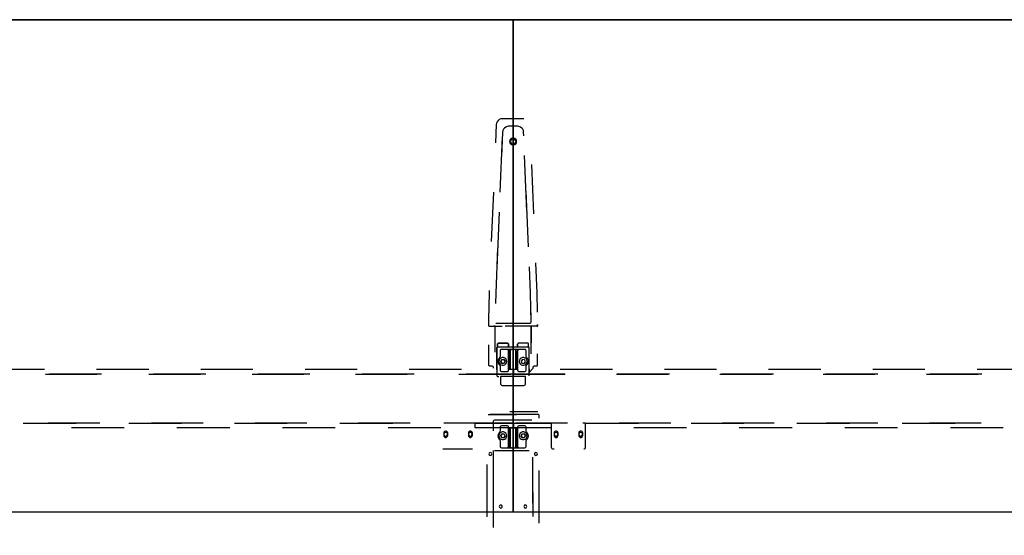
# Model space of a CAD drawing. Header units: metres. Extents: x 0.36 to 6.76, y -1.81 to -0.1.
# Tile 4 of 8: x 1.95 to 3.55, y -0.93 to -0.1. Entities that reach past the tile are written whole.
import ezdxf

# ---------------------------------------------------------------- set-up
doc = ezdxf.new("R2010")
doc.units = ezdxf.units.M
doc.header["$MEASUREMENT"] = 0

# ---------------------------------------------------------------- blocks, each defined once
blk = doc.blocks.new('d8df898d-95c7-464c-afa7-5ea99db2768e')
at = {"color": 252, "lineweight": 25, "true_color": 0x848484}
for p, q in [((2.7278, -0.2657), (2.7265, -0.2955)), ((2.7728, -0.2562), (2.7378, -0.2562)), ((2.7624, -0.2684), (2.7481, -0.2684)), ((2.7378, -0.2854), (2.734, -0.3757)), ((2.7382, -0.278), (2.7365, -0.3177)), ((2.7726, -0.2838), (2.7724, -0.278)), ((2.7779, -0.4065), (2.774, -0.3161)), ((2.7888, -0.4105), (2.7855, -0.3305)), ((2.7232, -0.3755), (2.7198, -0.4555)), ((2.7804, -0.4644), (2.7765, -0.3741)), ((2.7326, -0.408), (2.7287, -0.4984)), ((2.7301, -0.466), (2.727, -0.5396)), ((2.7942, -0.5393), (2.7922, -0.4905)), ((2.7836, -0.5396), (2.7817, -0.4968)), ((2.7163, -0.5393), (2.7154, -0.583)), ((2.7165, -0.5355), (2.7163, -0.5393)), ((2.727, -0.5396), (2.7267, -0.5564)), ((2.7845, -0.5872), (2.7836, -0.5396)), ((2.7949, -0.5705), (2.7942, -0.5393)), ((2.7845, -0.5872), (2.7839, -0.5548)), ((2.7154, -0.583), (2.7154, -0.5926)), ((2.7271, -0.5882), (2.7835, -0.5882)), ((2.7952, -0.5944), (2.7952, -0.5907)), ((2.7952, -0.5907), (2.7952, -0.5926)), ((2.7164, -0.5936), (2.7378, -0.5936)), ((2.726, -0.5936), (2.724, -0.5936)), ((2.726, -0.6355), (2.726, -0.5936)), ((2.7845, -0.5936), (2.7422, -0.5936)), ((2.7845, -0.5936), (2.7845, -0.6207)), ((2.7942, -0.5936), (2.7845, -0.5936)), ((2.7845, -0.6384), (2.7845, -0.5936)), ((2.7153, -0.6235), (2.7154, -0.6567)), ((2.73, -0.6268), (2.73, -0.6228)), ((2.73, -0.6228), (2.73, -0.6268)), ((2.732, -0.6208), (2.7458, -0.6208)), ((2.7458, -0.6208), (2.732, -0.6208)), ((2.7478, -0.6228), (2.7478, -0.6268)), ((2.7478, -0.6268), (2.7478, -0.6228)), ((2.7627, -0.6228), (2.7627, -0.6268)), ((2.7627, -0.6268), (2.7627, -0.6228)), ((2.7786, -0.6208), (2.7647, -0.6208)), ((2.7806, -0.6268), (2.7806, -0.6228)), ((2.729, -0.6639), (2.729, -0.6278)), ((2.729, -0.6278), (2.729, -0.6742)), ((2.73, -0.6268), (2.7478, -0.6268)), ((2.7343, -0.6332), (2.7343, -0.6424)), ((2.7343, -0.6332), (2.7343, -0.6424)), ((2.7553, -0.6312), (2.7363, -0.6312)), ((2.7461, -0.6312), (2.7363, -0.6312)), ((2.7525, -0.6312), (2.7461, -0.6312)), ((2.7478, -0.6268), (2.7627, -0.6268)), ((2.7481, -0.6648), (2.7481, -0.6332)), ((2.7481, -0.6332), (2.7481, -0.663)), ((2.7505, -0.6332), (2.7505, -0.663)), ((2.7505, -0.663), (2.7505, -0.6332)), ((2.7553, -0.6312), (2.7525, -0.6312)), ((2.7743, -0.6312), (2.7553, -0.6312)), ((2.758, -0.6312), (2.7553, -0.6312)), ((2.7645, -0.6312), (2.758, -0.6312)), ((2.76, -0.663), (2.76, -0.6332)), ((2.76, -0.6332), (2.76, -0.663)), ((2.7625, -0.663), (2.7625, -0.6332)), ((2.7625, -0.6332), (2.7625, -0.6648)), ((2.7627, -0.6268), (2.7806, -0.6268)), ((2.7743, -0.6312), (2.7645, -0.6312)), ((2.7763, -0.6424), (2.7763, -0.6332)), ((2.7763, -0.6424), (2.7763, -0.6332)), ((2.7806, -0.6268), (2.7785, -0.6268)), ((2.7816, -0.6742), (2.7816, -0.6278)), ((2.7952, -0.6567), (2.7952, -0.6383)), ((2.7367, -0.6479), (2.7353, -0.6511)), ((2.7353, -0.6511), (2.7367, -0.6479)), ((2.7353, -0.6511), (2.7375, -0.6538)), ((2.7375, -0.6538), (2.7353, -0.6511)), ((2.7367, -0.6479), (2.7401, -0.6475)), ((2.7401, -0.6475), (2.7367, -0.6479)), ((2.7375, -0.6538), (2.7409, -0.6534)), ((2.7409, -0.6534), (2.7375, -0.6538)), ((2.7422, -0.6502), (2.7401, -0.6475)), ((2.7401, -0.6475), (2.7422, -0.6502)), ((2.7409, -0.6534), (2.7422, -0.6502)), ((2.7422, -0.6502), (2.7409, -0.6534)), ((2.7705, -0.6475), (2.7683, -0.6502)), ((2.7705, -0.6475), (2.7683, -0.6502)), ((2.7683, -0.6502), (2.7697, -0.6534)), ((2.7683, -0.6502), (2.7697, -0.6534)), ((2.7697, -0.6534), (2.7731, -0.6538)), ((2.7697, -0.6534), (2.7731, -0.6538)), ((2.7739, -0.6479), (2.7705, -0.6475)), ((2.7739, -0.6479), (2.7705, -0.6475)), ((2.7731, -0.6538), (2.7752, -0.6511)), ((2.7731, -0.6538), (2.7752, -0.6511)), ((2.7752, -0.6511), (2.7739, -0.6479)), ((2.7752, -0.6511), (2.7739, -0.6479)), ((1.9092, -0.6635), (1.9939, -0.6635)), ((1.9953, -0.6715), (2.0793, -0.6715)), ((2.0866, -0.6715), (2.0019, -0.6715)), ((2.0786, -0.6635), (2.1632, -0.6635)), ((2.1633, -0.6715), (2.2473, -0.6715)), ((2.2559, -0.6715), (2.1712, -0.6715)), ((2.2479, -0.6635), (2.3326, -0.6635)), ((2.3313, -0.6715), (2.4153, -0.6715)), ((2.4252, -0.6715), (2.3406, -0.6715)), ((2.4172, -0.6635), (2.5019, -0.6635)), ((2.4993, -0.6715), (2.5833, -0.6715)), ((2.5945, -0.6715), (2.5099, -0.6715)), ((2.5865, -0.6635), (2.6712, -0.6635)), ((2.6674, -0.6715), (2.7514, -0.6715)), ((2.7559, -0.6715), (2.6792, -0.6715)), ((2.7164, -0.6577), (2.7207, -0.6577)), ((2.7227, -0.6597), (2.7227, -0.6615)), ((2.7282, -0.6638), (2.729, -0.6639)), ((2.7343, -0.6584), (2.7343, -0.6648)), ((2.7343, -0.6584), (2.7343, -0.6648)), ((2.7363, -0.6668), (2.7461, -0.6668)), ((2.7363, -0.6668), (2.7461, -0.6668)), ((2.7481, -0.663), (2.7505, -0.663)), ((2.7481, -0.6648), (2.7481, -0.663)), ((2.7481, -0.663), (2.7625, -0.663)), ((2.7505, -0.663), (2.76, -0.663)), ((2.7552, -0.6715), (2.8392, -0.6715)), ((2.8399, -0.6715), (2.7552, -0.6715)), ((2.7559, -0.6635), (2.7559, -0.6715)), ((2.76, -0.663), (2.7625, -0.663)), ((2.7625, -0.663), (2.7625, -0.6648)), ((2.7645, -0.6668), (2.7743, -0.6668)), ((2.7645, -0.6668), (2.7743, -0.6668)), ((2.7763, -0.6648), (2.7763, -0.6584)), ((2.7763, -0.6648), (2.7763, -0.6584)), ((2.7816, -0.6684), (2.7879, -0.6615)), ((2.7824, -0.6638), (2.7816, -0.6639)), ((2.7816, -0.6639), (2.7816, -0.6684)), ((2.7879, -0.6615), (2.7879, -0.6597)), ((2.7899, -0.6577), (2.7942, -0.6577)), ((2.8319, -0.6635), (2.9166, -0.6635)), ((2.9233, -0.6715), (3.0073, -0.6715)), ((3.0092, -0.6715), (2.9246, -0.6715)), ((3.0012, -0.6635), (3.0859, -0.6635)), ((3.0913, -0.6715), (3.1753, -0.6715)), ((3.1786, -0.6715), (3.0939, -0.6715)), ((3.1706, -0.6635), (3.2552, -0.6635)), ((3.2593, -0.6715), (3.3433, -0.6715)), ((3.3479, -0.6715), (3.2632, -0.6715)), ((3.3399, -0.6635), (3.4246, -0.6635)), ((3.4273, -0.6715), (3.5113, -0.6715)), ((3.5172, -0.6715), (3.4326, -0.6715)), ((3.5092, -0.6635), (3.5939, -0.6635)), ((2.73, -0.6752), (2.7321, -0.6752)), ((2.7757, -0.6752), (2.7348, -0.6752)), ((2.7348, -0.6752), (2.7348, -0.6867)), ((2.7757, -0.6867), (2.7757, -0.6752)), ((2.7378, -0.6897), (2.7727, -0.6897)), ((2.7956, -0.7326), (2.7499, -0.7326)), ((1.9593, -0.751), (2.0451, -0.751)), ((2.0838, -0.751), (1.9998, -0.751)), ((2.1309, -0.751), (2.2167, -0.751)), ((2.2518, -0.751), (2.1678, -0.751)), ((2.3024, -0.751), (2.3882, -0.751)), ((2.4199, -0.751), (2.3358, -0.751)), ((2.474, -0.751), (2.5598, -0.751)), ((2.5879, -0.751), (2.5039, -0.751)), ((2.6909, -0.751), (2.6426, -0.751)), ((2.7559, -0.751), (2.6719, -0.751)), ((2.6938, -0.7585), (2.6937, -0.751)), ((2.6937, -0.751), (2.7559, -0.751)), ((2.715, -0.7369), (2.7607, -0.7369)), ((2.7958, -0.7369), (2.7176, -0.7369)), ((2.7958, -0.7369), (2.7176, -0.7369)), ((2.7231, -0.7482), (2.7231, -0.7634)), ((2.7231, -0.7482), (2.7231, -0.7634)), ((2.7855, -0.7462), (2.7251, -0.7462)), ((2.7855, -0.7462), (2.7251, -0.7462)), ((2.7855, -0.7462), (2.7291, -0.7462)), ((2.7855, -0.7462), (2.7291, -0.7462)), ((2.7552, -0.7585), (2.7552, -0.751)), ((2.7552, -0.751), (2.8174, -0.751)), ((2.7559, -0.751), (2.7559, -0.7585)), ((2.8438, -0.751), (2.7598, -0.751)), ((2.7979, -0.7429), (2.7978, -0.7389)), ((2.7979, -0.7429), (2.7978, -0.7389)), ((2.8174, -0.751), (2.8173, -0.79)), ((2.8202, -0.751), (2.8174, -0.751)), ((2.8174, -0.751), (2.8174, -0.7585)), ((2.8731, -0.751), (2.8685, -0.751)), ((2.8731, -0.751), (2.9589, -0.751)), ((2.8732, -0.79), (2.8731, -0.751)), ((3.0118, -0.751), (2.9278, -0.751)), ((3.0447, -0.751), (3.1305, -0.751)), ((3.1798, -0.751), (3.0958, -0.751)), ((3.2162, -0.751), (3.302, -0.751)), ((3.3478, -0.751), (3.2638, -0.751)), ((3.3878, -0.751), (3.4736, -0.751)), ((3.5158, -0.751), (3.4318, -0.751)), ((2.1233, -0.7585), (2.0376, -0.7585)), ((2.2949, -0.7585), (2.2091, -0.7585)), ((2.4664, -0.7585), (2.3807, -0.7585)), ((2.638, -0.7585), (2.5522, -0.7585)), ((2.6426, -0.767), (2.6426, -0.771)), ((2.6426, -0.767), (2.6426, -0.771)), ((2.6491, -0.771), (2.6491, -0.767)), ((2.6491, -0.771), (2.6491, -0.767)), ((2.6826, -0.767), (2.6826, -0.771)), ((2.6826, -0.767), (2.6826, -0.771)), ((2.6891, -0.771), (2.6891, -0.767)), ((2.6891, -0.771), (2.6891, -0.767)), ((2.7559, -0.7585), (2.6938, -0.7585)), ((2.7343, -0.7574), (2.7343, -0.7638)), ((2.7343, -0.7574), (2.7343, -0.7638)), ((2.7343, -0.7574), (2.7343, -0.7638)), ((2.7343, -0.7574), (2.7343, -0.7638)), ((2.7461, -0.7554), (2.7363, -0.7554)), ((2.7461, -0.7554), (2.7363, -0.7554)), ((2.7461, -0.7554), (2.7363, -0.7554)), ((2.7461, -0.7554), (2.7363, -0.7554)), ((2.7481, -0.789), (2.7481, -0.7574)), ((2.7481, -0.7592), (2.7481, -0.7574)), ((2.7481, -0.789), (2.7481, -0.7574)), ((2.7481, -0.7592), (2.7481, -0.7574)), ((2.7481, -0.7592), (2.7481, -0.789)), ((2.7505, -0.7592), (2.7481, -0.7592)), ((2.7625, -0.7592), (2.7481, -0.7592)), ((2.7505, -0.7592), (2.7481, -0.7592)), ((2.7481, -0.7592), (2.7481, -0.789)), ((2.7625, -0.7592), (2.7481, -0.7592)), ((2.76, -0.7592), (2.7505, -0.7592)), ((2.7505, -0.7592), (2.7505, -0.789)), ((2.7505, -0.789), (2.7505, -0.7592)), ((2.7505, -0.789), (2.7505, -0.7592)), ((2.76, -0.7592), (2.7505, -0.7592)), ((2.7505, -0.7592), (2.7505, -0.789)), ((2.8174, -0.7585), (2.7552, -0.7585)), ((2.76, -0.789), (2.76, -0.7592)), ((2.76, -0.7592), (2.76, -0.789)), ((2.7625, -0.7592), (2.76, -0.7592)), ((2.76, -0.7592), (2.76, -0.789)), ((2.7625, -0.7592), (2.76, -0.7592)), ((2.76, -0.789), (2.76, -0.7592)), ((2.7625, -0.7574), (2.7625, -0.789)), ((2.7625, -0.7574), (2.7625, -0.7592)), ((2.7625, -0.7574), (2.7625, -0.789)), ((2.7625, -0.7574), (2.7625, -0.7592)), ((2.7625, -0.789), (2.7625, -0.7592)), ((2.7625, -0.789), (2.7625, -0.7592)), ((2.7743, -0.7554), (2.7645, -0.7554)), ((2.7743, -0.7554), (2.7645, -0.7554)), ((2.7743, -0.7554), (2.7645, -0.7554)), ((2.7743, -0.7554), (2.7645, -0.7554)), ((2.7763, -0.7638), (2.7763, -0.7574)), ((2.7763, -0.7638), (2.7763, -0.7574)), ((2.7763, -0.7638), (2.7763, -0.7574)), ((2.7763, -0.7638), (2.7763, -0.7574)), ((2.822, -0.767), (2.822, -0.771)), ((2.822, -0.767), (2.822, -0.771)), ((2.8285, -0.771), (2.8285, -0.767)), ((2.8285, -0.771), (2.8285, -0.767)), ((2.862, -0.767), (2.862, -0.771)), ((2.862, -0.767), (2.862, -0.771)), ((2.8685, -0.771), (2.8685, -0.767)), ((2.8685, -0.771), (2.8685, -0.767)), ((3.0371, -0.7585), (2.9514, -0.7585)), ((3.2087, -0.7585), (3.1229, -0.7585)), ((3.3802, -0.7585), (3.2945, -0.7585)), ((3.5518, -0.7585), (3.466, -0.7585)), ((2.7343, -0.7798), (2.7343, -0.789)), ((2.7343, -0.7798), (2.7343, -0.789)), ((2.7343, -0.7798), (2.7343, -0.789)), ((2.7343, -0.7798), (2.7343, -0.789)), ((2.7374, -0.7684), (2.7353, -0.7711)), ((2.7353, -0.7711), (2.7374, -0.7684)), ((2.7353, -0.7711), (2.7374, -0.7684)), ((2.7374, -0.7684), (2.7353, -0.7711)), ((2.7353, -0.7711), (2.7367, -0.7743)), ((2.7367, -0.7743), (2.7353, -0.7711)), ((2.7353, -0.7711), (2.7367, -0.7743)), ((2.7367, -0.7743), (2.7353, -0.7711)), ((2.7367, -0.7743), (2.7401, -0.7748)), ((2.7401, -0.7748), (2.7367, -0.7743)), ((2.7367, -0.7743), (2.7401, -0.7748)), ((2.7401, -0.7748), (2.7367, -0.7743)), ((2.7409, -0.7688), (2.7374, -0.7684)), ((2.7374, -0.7684), (2.7409, -0.7688)), ((2.7374, -0.7684), (2.7409, -0.7688)), ((2.7409, -0.7688), (2.7374, -0.7684)), ((2.7401, -0.7748), (2.7422, -0.772)), ((2.7422, -0.772), (2.7401, -0.7748)), ((2.7401, -0.7748), (2.7422, -0.772)), ((2.7422, -0.772), (2.7401, -0.7748)), ((2.7422, -0.772), (2.7409, -0.7688)), ((2.7409, -0.7688), (2.7422, -0.772)), ((2.7422, -0.772), (2.7409, -0.7688)), ((2.7409, -0.7688), (2.7422, -0.772)), ((2.7697, -0.7688), (2.7683, -0.772)), ((2.7697, -0.7688), (2.7683, -0.772)), ((2.7683, -0.772), (2.7697, -0.7688)), ((2.7683, -0.772), (2.7697, -0.7688)), ((2.7683, -0.772), (2.7704, -0.7748)), ((2.7683, -0.772), (2.7704, -0.7748)), ((2.7704, -0.7748), (2.7683, -0.772)), ((2.7704, -0.7748), (2.7683, -0.772)), ((2.7731, -0.7684), (2.7697, -0.7688)), ((2.7697, -0.7688), (2.7731, -0.7684)), ((2.7731, -0.7684), (2.7697, -0.7688)), ((2.7697, -0.7688), (2.7731, -0.7684)), ((2.7704, -0.7748), (2.7739, -0.7743)), ((2.7704, -0.7748), (2.7739, -0.7743)), ((2.7739, -0.7743), (2.7704, -0.7748)), ((2.7739, -0.7743), (2.7704, -0.7748)), ((2.7752, -0.7711), (2.7731, -0.7684)), ((2.7752, -0.7711), (2.7731, -0.7684)), ((2.7731, -0.7684), (2.7752, -0.7711)), ((2.7731, -0.7684), (2.7752, -0.7711)), ((2.7739, -0.7743), (2.7752, -0.7711)), ((2.7739, -0.7743), (2.7752, -0.7711)), ((2.7752, -0.7711), (2.7739, -0.7743)), ((2.7752, -0.7711), (2.7739, -0.7743)), ((2.7763, -0.789), (2.7763, -0.7798)), ((2.7763, -0.789), (2.7763, -0.7798)), ((2.7763, -0.789), (2.7763, -0.7798)), ((2.7763, -0.789), (2.7763, -0.7798)), ((2.6409, -0.793), (2.6892, -0.793)), ((2.723, -0.7954), (2.7229, -0.8706)), ((2.723, -0.7954), (2.7229, -0.8706)), ((2.7251, -0.7954), (2.7815, -0.7954)), ((2.7251, -0.7954), (2.7815, -0.7954)), ((2.7363, -0.791), (2.7461, -0.791)), ((2.7363, -0.791), (2.7553, -0.791)), ((2.7363, -0.791), (2.7461, -0.791)), ((2.7363, -0.791), (2.7553, -0.791)), ((2.7461, -0.791), (2.7525, -0.791)), ((2.7461, -0.791), (2.7525, -0.791)), ((2.7525, -0.791), (2.7553, -0.791)), ((2.7525, -0.791), (2.7553, -0.791)), ((2.7553, -0.791), (2.7743, -0.791)), ((2.7553, -0.791), (2.758, -0.791)), ((2.7553, -0.791), (2.758, -0.791)), ((2.7553, -0.791), (2.7743, -0.791)), ((2.758, -0.791), (2.7645, -0.791)), ((2.758, -0.791), (2.7645, -0.791)), ((2.7645, -0.791), (2.7743, -0.791)), ((2.7645, -0.791), (2.7743, -0.791)), ((2.8202, -0.793), (2.822, -0.793)), ((2.7876, -0.8813), (2.7876, -0.8061)), ((2.7876, -0.8813), (2.7876, -0.8061)), ((2.7127, -0.8181), (2.7127, -0.9034)), ((2.7127, -0.8181), (2.7127, -0.9034)), ((2.7877, -0.9026), (2.7876, -0.8238)), ((2.7877, -0.9026), (2.7876, -0.8238)), ((2.7979, -0.9135), (2.7979, -0.8282)), ((2.7979, -0.9135), (2.7979, -0.8282)), ((2.7229, -0.8422), (2.7228, -0.9209)), ((2.7229, -0.8422), (2.7228, -0.9209))]:
    blk.add_line(p, q, dxfattribs=at)
at = {"color": 18, "lineweight": 25, "true_color": 0x000000}
for points in [[(0.3553, -0.0951), (6.7553, -0.0951), (6.7553, -1.8071), (0.3553, -1.8071)], [(1.1553, -0.8951), (2.7553, -0.8951), (2.7553, -0.0951), (1.1553, -0.0951)], [(2.7553, -0.8951), (4.3553, -0.8951), (4.3553, -0.0951), (2.7553, -0.0951)]]:
    blk.add_lwpolyline(points, close=True, dxfattribs=at)
at = {"color": 252, "lineweight": 25, "true_color": 0x848484}
for points in [[(2.7378, -0.2562), (2.7352, -0.2565), (2.7329, -0.2574), (2.7308, -0.2589), (2.7293, -0.2609), (2.7282, -0.2632), (2.7278, -0.2657)], [(2.7481, -0.2684), (2.7456, -0.2687), (2.7433, -0.2697), (2.7412, -0.2712), (2.7396, -0.2731), (2.7386, -0.2755), (2.7382, -0.278)], [(2.7724, -0.278), (2.772, -0.2755), (2.7709, -0.2731), (2.7693, -0.2712), (2.7673, -0.2697), (2.7649, -0.2687), (2.7624, -0.2684)], [(2.761, -0.2931), (2.7606, -0.2912), (2.7596, -0.2895), (2.7581, -0.2882), (2.7563, -0.2875), (2.7543, -0.2875), (2.7524, -0.2882), (2.7509, -0.2895), (2.7499, -0.2912), (2.7496, -0.2931)], [(2.761, -0.2931), (2.7606, -0.2912), (2.7596, -0.2895), (2.7581, -0.2882), (2.7563, -0.2875), (2.7543, -0.2875), (2.7524, -0.2882), (2.7509, -0.2895), (2.7499, -0.2912), (2.7496, -0.2931)], [(2.7496, -0.2931), (2.7499, -0.2951), (2.7509, -0.2968), (2.7524, -0.298), (2.7543, -0.2987), (2.7563, -0.2987), (2.7581, -0.298), (2.7596, -0.2968), (2.7606, -0.2951), (2.761, -0.2931)], [(2.7496, -0.2931), (2.7499, -0.2951), (2.7509, -0.2968), (2.7524, -0.298), (2.7543, -0.2987), (2.7563, -0.2987), (2.7581, -0.298), (2.7596, -0.2968), (2.7606, -0.2951), (2.761, -0.2931)], [(2.7595, -0.2931), (2.7592, -0.2915), (2.7583, -0.2901), (2.7569, -0.2892), (2.7553, -0.2889), (2.7537, -0.2892), (2.7523, -0.2901), (2.7514, -0.2915), (2.7511, -0.2931)], [(2.7511, -0.2931), (2.7514, -0.2947), (2.7523, -0.2961), (2.7537, -0.297), (2.7553, -0.2973), (2.7569, -0.297), (2.7583, -0.2961), (2.7592, -0.2947), (2.7595, -0.2931)], [(2.7835, -0.5882), (2.7844, -0.5877)], [(2.7154, -0.5926), (2.7164, -0.5936)], [(2.7952, -0.5926), (2.7942, -0.5936)], [(2.73, -0.6228), (2.7302, -0.6218), (2.731, -0.6211), (2.732, -0.6208)], [(2.732, -0.6208), (2.731, -0.6211), (2.7302, -0.6218), (2.73, -0.6228)], [(2.7458, -0.6208), (2.7468, -0.6211), (2.7476, -0.6218), (2.7478, -0.6228)], [(2.7478, -0.6228), (2.7476, -0.6218), (2.7468, -0.6211), (2.7458, -0.6208)], [(2.7647, -0.6208), (2.7637, -0.6211), (2.763, -0.6218), (2.7627, -0.6228)], [(2.7627, -0.6228), (2.7634, -0.6213)], [(2.7806, -0.6228), (2.7803, -0.6218), (2.7796, -0.6211), (2.7786, -0.6208)], [(2.729, -0.6278), (2.73, -0.6268)], [(2.7363, -0.6312), (2.7353, -0.6315), (2.7345, -0.6322), (2.7343, -0.6332)], [(2.7363, -0.6312), (2.7353, -0.6315), (2.7345, -0.6322), (2.7343, -0.6332)], [(2.7481, -0.6332), (2.7478, -0.6322), (2.7471, -0.6315), (2.7461, -0.6312)], [(2.7461, -0.6312), (2.7471, -0.6315), (2.7478, -0.6322), (2.7481, -0.6332)], [(2.7505, -0.6332), (2.7508, -0.6322), (2.7515, -0.6315), (2.7525, -0.6312)], [(2.7525, -0.6312), (2.7515, -0.6315), (2.7508, -0.6322), (2.7505, -0.6332)], [(2.76, -0.6332), (2.7598, -0.6322), (2.759, -0.6315), (2.758, -0.6312)], [(2.758, -0.6312), (2.759, -0.6315), (2.7598, -0.6322), (2.76, -0.6332)], [(2.7625, -0.6332), (2.7628, -0.6322), (2.7635, -0.6315), (2.7645, -0.6312)], [(2.7645, -0.6312), (2.7635, -0.6315), (2.7628, -0.6322), (2.7625, -0.6332)], [(2.7763, -0.6332), (2.776, -0.6322), (2.7753, -0.6315), (2.7743, -0.6312)], [(2.7763, -0.6332), (2.776, -0.6322), (2.7753, -0.6315), (2.7743, -0.6312)], [(2.7816, -0.6278), (2.7806, -0.6268)], [(2.7335, -0.644), (2.7319, -0.6458), (2.7308, -0.648), (2.7304, -0.6504), (2.7308, -0.6529), (2.7319, -0.6551), (2.7335, -0.6569)], [(2.7335, -0.644), (2.7319, -0.6458), (2.7308, -0.648), (2.7304, -0.6504), (2.7308, -0.6529), (2.7319, -0.6551), (2.7335, -0.6569)], [(2.7452, -0.6507), (2.7448, -0.6485), (2.7437, -0.6466), (2.742, -0.6451), (2.7399, -0.6444), (2.7377, -0.6444), (2.7356, -0.6451), (2.7339, -0.6466), (2.7328, -0.6485), (2.7324, -0.6507)], [(2.7452, -0.6507), (2.7448, -0.6485), (2.7437, -0.6466), (2.742, -0.6451), (2.7399, -0.6444), (2.7377, -0.6444), (2.7356, -0.6451), (2.7339, -0.6466), (2.7328, -0.6485), (2.7324, -0.6507)], [(2.7324, -0.6507), (2.7328, -0.6528), (2.7339, -0.6547), (2.7356, -0.6562), (2.7377, -0.6569), (2.7399, -0.6569), (2.742, -0.6562), (2.7437, -0.6547), (2.7448, -0.6528), (2.7452, -0.6507)], [(2.7324, -0.6507), (2.7328, -0.6528), (2.7339, -0.6547), (2.7356, -0.6562), (2.7377, -0.6569), (2.7399, -0.6569), (2.742, -0.6562), (2.7437, -0.6547), (2.7448, -0.6528), (2.7452, -0.6507)], [(2.7343, -0.6424), (2.7335, -0.644)], [(2.7343, -0.6424), (2.7335, -0.644)], [(2.7781, -0.6507), (2.7777, -0.6485), (2.7766, -0.6466), (2.7749, -0.6451), (2.7729, -0.6444), (2.7707, -0.6444), (2.7686, -0.6451), (2.7669, -0.6466), (2.7658, -0.6485), (2.7654, -0.6507)], [(2.7781, -0.6507), (2.7777, -0.6485), (2.7766, -0.6466), (2.7749, -0.6451), (2.7729, -0.6444), (2.7707, -0.6444), (2.7686, -0.6451), (2.7669, -0.6466), (2.7658, -0.6485), (2.7654, -0.6507)], [(2.7654, -0.6507), (2.7658, -0.6528), (2.7669, -0.6547), (2.7686, -0.6562), (2.7707, -0.6569), (2.7729, -0.6569), (2.7749, -0.6562), (2.7766, -0.6547), (2.7777, -0.6528), (2.7781, -0.6507)], [(2.7654, -0.6507), (2.7658, -0.6528), (2.7669, -0.6547), (2.7686, -0.6562), (2.7707, -0.6569), (2.7729, -0.6569), (2.7749, -0.6562), (2.7766, -0.6547), (2.7777, -0.6528), (2.7781, -0.6507)], [(2.777, -0.644), (2.7763, -0.6424)], [(2.777, -0.644), (2.7763, -0.6424)], [(2.777, -0.6569), (2.7787, -0.6551), (2.7798, -0.6529), (2.7801, -0.6504), (2.7798, -0.648), (2.7787, -0.6458), (2.777, -0.644)], [(2.777, -0.6569), (2.7787, -0.6551), (2.7798, -0.6529), (2.7801, -0.6504), (2.7798, -0.648), (2.7787, -0.6458), (2.777, -0.644)], [(2.7154, -0.6567), (2.7164, -0.6577)], [(2.7207, -0.6577), (2.7216, -0.6579), (2.7224, -0.6587), (2.7227, -0.6597)], [(2.7335, -0.6569), (2.7343, -0.6584)], [(2.7335, -0.6569), (2.7343, -0.6584)], [(2.7343, -0.6648), (2.7345, -0.6658), (2.7353, -0.6666), (2.7363, -0.6668)], [(2.7343, -0.6648), (2.7345, -0.6658), (2.7353, -0.6666), (2.7363, -0.6668)], [(2.7461, -0.6668), (2.7471, -0.6666), (2.7478, -0.6658), (2.7481, -0.6648)], [(2.7461, -0.6668), (2.7471, -0.6666), (2.7478, -0.6658), (2.7481, -0.6648)], [(2.7625, -0.6648), (2.7628, -0.6658), (2.7635, -0.6666), (2.7645, -0.6668)], [(2.7625, -0.6648), (2.7628, -0.6658), (2.7635, -0.6666), (2.7645, -0.6668)], [(2.7743, -0.6668), (2.7753, -0.6666), (2.776, -0.6658), (2.7763, -0.6648)], [(2.7743, -0.6668), (2.7753, -0.6666), (2.776, -0.6658), (2.7763, -0.6648)], [(2.7763, -0.6584), (2.777, -0.6569)], [(2.7763, -0.6584), (2.777, -0.6569)], [(2.7879, -0.6597), (2.7882, -0.6587), (2.7889, -0.6579), (2.7899, -0.6577)], [(2.7942, -0.6577), (2.7952, -0.6567)], [(2.729, -0.6742), (2.73, -0.6752)], [(2.7348, -0.6867), (2.7351, -0.6879), (2.7357, -0.6888), (2.7367, -0.6895), (2.7378, -0.6897)], [(2.7727, -0.6897), (2.7739, -0.6895), (2.7748, -0.6888), (2.7755, -0.6879), (2.7757, -0.6867)], [(2.7251, -0.7462), (2.7241, -0.7465), (2.7233, -0.7472), (2.7231, -0.7482)], [(2.7251, -0.7462), (2.7241, -0.7465), (2.7233, -0.7472), (2.7231, -0.7482)], [(2.7978, -0.7389), (2.7975, -0.7379), (2.7968, -0.7372), (2.7958, -0.7369)], [(2.7978, -0.7389), (2.7975, -0.7379), (2.7968, -0.7372), (2.7958, -0.7369)], [(2.6491, -0.767), (2.6488, -0.7656), (2.6479, -0.7645), (2.6466, -0.7638), (2.6452, -0.7638), (2.6438, -0.7645), (2.6429, -0.7656), (2.6426, -0.767)], [(2.6491, -0.767), (2.6488, -0.7656), (2.6479, -0.7645), (2.6466, -0.7638), (2.6452, -0.7638), (2.6438, -0.7645), (2.6429, -0.7656), (2.6426, -0.767)], [(2.6488, -0.769), (2.6485, -0.7677), (2.6477, -0.7667), (2.6465, -0.7661), (2.6452, -0.7661), (2.644, -0.7667), (2.6432, -0.7677), (2.6429, -0.769)], [(2.6891, -0.767), (2.6888, -0.7656), (2.6879, -0.7645), (2.6866, -0.7638), (2.6852, -0.7638), (2.6838, -0.7645), (2.6829, -0.7656), (2.6826, -0.767)], [(2.6891, -0.767), (2.6888, -0.7656), (2.6879, -0.7645), (2.6866, -0.7638), (2.6852, -0.7638), (2.6838, -0.7645), (2.6829, -0.7656), (2.6826, -0.767)], [(2.6888, -0.769), (2.6885, -0.7677), (2.6877, -0.7667), (2.6865, -0.7661), (2.6852, -0.7661), (2.684, -0.7667), (2.6832, -0.7677), (2.6829, -0.769)], [(2.7335, -0.7653), (2.7319, -0.7671), (2.7308, -0.7694), (2.7304, -0.7718), (2.7308, -0.7742), (2.7319, -0.7764), (2.7335, -0.7782)], [(2.7335, -0.7653), (2.7319, -0.7671), (2.7308, -0.7694), (2.7304, -0.7718), (2.7308, -0.7742), (2.7319, -0.7764), (2.7335, -0.7782)], [(2.7335, -0.7653), (2.7319, -0.7671), (2.7308, -0.7694), (2.7304, -0.7718), (2.7308, -0.7742), (2.7319, -0.7764), (2.7335, -0.7782)], [(2.7335, -0.7653), (2.7319, -0.7671), (2.7308, -0.7694), (2.7304, -0.7718), (2.7308, -0.7742), (2.7319, -0.7764), (2.7335, -0.7782)], [(2.7451, -0.7716), (2.7448, -0.7694), (2.7437, -0.7675), (2.742, -0.7661), (2.7399, -0.7653), (2.7377, -0.7653), (2.7356, -0.7661), (2.7339, -0.7675), (2.7328, -0.7694), (2.7324, -0.7716)], [(2.7451, -0.7716), (2.7448, -0.7694), (2.7437, -0.7675), (2.742, -0.7661), (2.7399, -0.7653), (2.7377, -0.7653), (2.7356, -0.7661), (2.7339, -0.7675), (2.7328, -0.7694), (2.7324, -0.7716)], [(2.7451, -0.7716), (2.7448, -0.7694), (2.7437, -0.7675), (2.742, -0.7661), (2.7399, -0.7653), (2.7377, -0.7653), (2.7356, -0.7661), (2.7339, -0.7675), (2.7328, -0.7694), (2.7324, -0.7716)], [(2.7451, -0.7716), (2.7448, -0.7694), (2.7437, -0.7675), (2.742, -0.7661), (2.7399, -0.7653), (2.7377, -0.7653), (2.7356, -0.7661), (2.7339, -0.7675), (2.7328, -0.7694), (2.7324, -0.7716)], [(2.7343, -0.7638), (2.7335, -0.7653)], [(2.7343, -0.7638), (2.7335, -0.7653)], [(2.7343, -0.7638), (2.7335, -0.7653)], [(2.7343, -0.7638), (2.7335, -0.7653)], [(2.7363, -0.7554), (2.7353, -0.7557), (2.7345, -0.7564), (2.7343, -0.7574)], [(2.7363, -0.7554), (2.7353, -0.7557), (2.7345, -0.7564), (2.7343, -0.7574)], [(2.7363, -0.7554), (2.7353, -0.7557), (2.7345, -0.7564), (2.7343, -0.7574)], [(2.7363, -0.7554), (2.7353, -0.7557), (2.7345, -0.7564), (2.7343, -0.7574)], [(2.7481, -0.7574), (2.7478, -0.7564), (2.7471, -0.7557), (2.7461, -0.7554)], [(2.7481, -0.7574), (2.7478, -0.7564), (2.7471, -0.7557), (2.7461, -0.7554)], [(2.7481, -0.7574), (2.7478, -0.7564), (2.7471, -0.7557), (2.7461, -0.7554)], [(2.7481, -0.7574), (2.7478, -0.7564), (2.7471, -0.7557), (2.7461, -0.7554)], [(2.7645, -0.7554), (2.7635, -0.7557), (2.7627, -0.7564), (2.7625, -0.7574)], [(2.7645, -0.7554), (2.7635, -0.7557), (2.7627, -0.7564), (2.7625, -0.7574)], [(2.7645, -0.7554), (2.7635, -0.7557), (2.7627, -0.7564), (2.7625, -0.7574)], [(2.7645, -0.7554), (2.7635, -0.7557), (2.7627, -0.7564), (2.7625, -0.7574)], [(2.7781, -0.7716), (2.7777, -0.7694), (2.7766, -0.7675), (2.7749, -0.7661), (2.7729, -0.7653), (2.7707, -0.7653), (2.7686, -0.7661), (2.7669, -0.7675), (2.7658, -0.7694), (2.7654, -0.7716)], [(2.7781, -0.7716), (2.7777, -0.7694), (2.7766, -0.7675), (2.7749, -0.7661), (2.7729, -0.7653), (2.7707, -0.7653), (2.7686, -0.7661), (2.7669, -0.7675), (2.7658, -0.7694), (2.7654, -0.7716)], [(2.7781, -0.7716), (2.7777, -0.7694), (2.7766, -0.7675), (2.7749, -0.7661), (2.7729, -0.7653), (2.7707, -0.7653), (2.7686, -0.7661), (2.7669, -0.7675), (2.7658, -0.7694), (2.7654, -0.7716)], [(2.7781, -0.7716), (2.7777, -0.7694), (2.7766, -0.7675), (2.7749, -0.7661), (2.7729, -0.7653), (2.7707, -0.7653), (2.7686, -0.7661), (2.7669, -0.7675), (2.7658, -0.7694), (2.7654, -0.7716)], [(2.7763, -0.7574), (2.776, -0.7564), (2.7753, -0.7557), (2.7743, -0.7554)], [(2.7763, -0.7574), (2.776, -0.7564), (2.7753, -0.7557), (2.7743, -0.7554)], [(2.7763, -0.7574), (2.776, -0.7564), (2.7753, -0.7557), (2.7743, -0.7554)], [(2.7763, -0.7574), (2.776, -0.7564), (2.7753, -0.7557), (2.7743, -0.7554)], [(2.777, -0.7653), (2.7763, -0.7638)], [(2.777, -0.7653), (2.7763, -0.7638)], [(2.777, -0.7653), (2.7763, -0.7638)], [(2.777, -0.7653), (2.7763, -0.7638)], [(2.777, -0.7782), (2.7787, -0.7764), (2.7798, -0.7742), (2.7801, -0.7718), (2.7798, -0.7694), (2.7787, -0.7671), (2.777, -0.7653)], [(2.777, -0.7782), (2.7787, -0.7764), (2.7798, -0.7742), (2.7801, -0.7718), (2.7798, -0.7694), (2.7787, -0.7671), (2.777, -0.7653)], [(2.777, -0.7782), (2.7787, -0.7764), (2.7798, -0.7742), (2.7801, -0.7718), (2.7798, -0.7694), (2.7787, -0.7671), (2.777, -0.7653)], [(2.777, -0.7782), (2.7787, -0.7764), (2.7798, -0.7742), (2.7801, -0.7718), (2.7798, -0.7694), (2.7787, -0.7671), (2.777, -0.7653)], [(2.8285, -0.767), (2.8282, -0.7656), (2.8273, -0.7645), (2.826, -0.7638), (2.8245, -0.7638), (2.8232, -0.7645), (2.8223, -0.7656), (2.822, -0.767)], [(2.8285, -0.767), (2.8282, -0.7656), (2.8273, -0.7645), (2.826, -0.7638), (2.8245, -0.7638), (2.8232, -0.7645), (2.8223, -0.7656), (2.822, -0.767)], [(2.8282, -0.769), (2.8279, -0.7677), (2.8271, -0.7667), (2.8259, -0.7661), (2.8246, -0.7661), (2.8234, -0.7667), (2.8226, -0.7677), (2.8223, -0.769)], [(2.8685, -0.767), (2.8682, -0.7656), (2.8673, -0.7645), (2.866, -0.7638), (2.8645, -0.7638), (2.8632, -0.7645), (2.8623, -0.7656), (2.862, -0.767)], [(2.8685, -0.767), (2.8682, -0.7656), (2.8673, -0.7645), (2.866, -0.7638), (2.8645, -0.7638), (2.8632, -0.7645), (2.8623, -0.7656), (2.862, -0.767)], [(2.8682, -0.769), (2.8679, -0.7677), (2.8671, -0.7667), (2.8659, -0.7661), (2.8646, -0.7661), (2.8634, -0.7667), (2.8626, -0.7677), (2.8623, -0.769)], [(2.6426, -0.771), (2.6429, -0.7724), (2.6438, -0.7735), (2.6452, -0.7742), (2.6466, -0.7742), (2.6479, -0.7735), (2.6488, -0.7724), (2.6491, -0.771)], [(2.6426, -0.771), (2.6429, -0.7724), (2.6438, -0.7735), (2.6452, -0.7742), (2.6466, -0.7742), (2.6479, -0.7735), (2.6488, -0.7724), (2.6491, -0.771)], [(2.6429, -0.769), (2.6432, -0.7703), (2.644, -0.7713), (2.6452, -0.7719), (2.6465, -0.7719), (2.6477, -0.7713), (2.6485, -0.7703), (2.6488, -0.769)], [(2.6826, -0.771), (2.6829, -0.7724), (2.6838, -0.7735), (2.6852, -0.7742), (2.6866, -0.7742), (2.6879, -0.7735), (2.6888, -0.7724), (2.6891, -0.771)], [(2.6826, -0.771), (2.6829, -0.7724), (2.6838, -0.7735), (2.6852, -0.7742), (2.6866, -0.7742), (2.6879, -0.7735), (2.6888, -0.7724), (2.6891, -0.771)], [(2.6829, -0.769), (2.6832, -0.7703), (2.684, -0.7713), (2.6852, -0.7719), (2.6865, -0.7719), (2.6877, -0.7713), (2.6885, -0.7703), (2.6888, -0.769)], [(2.7324, -0.7716), (2.7328, -0.7737), (2.7339, -0.7757), (2.7356, -0.7771), (2.7377, -0.7778), (2.7399, -0.7778), (2.742, -0.7771), (2.7437, -0.7757), (2.7448, -0.7737), (2.7451, -0.7716)], [(2.7324, -0.7716), (2.7328, -0.7737), (2.7339, -0.7757), (2.7356, -0.7771), (2.7377, -0.7778), (2.7399, -0.7778), (2.742, -0.7771), (2.7437, -0.7757), (2.7448, -0.7737), (2.7451, -0.7716)], [(2.7324, -0.7716), (2.7328, -0.7737), (2.7339, -0.7757), (2.7356, -0.7771), (2.7377, -0.7778), (2.7399, -0.7778), (2.742, -0.7771), (2.7437, -0.7757), (2.7448, -0.7737), (2.7451, -0.7716)], [(2.7324, -0.7716), (2.7328, -0.7737), (2.7339, -0.7757), (2.7356, -0.7771), (2.7377, -0.7778), (2.7399, -0.7778), (2.742, -0.7771), (2.7437, -0.7757), (2.7448, -0.7737), (2.7451, -0.7716)], [(2.7335, -0.7782), (2.7343, -0.7798)], [(2.7335, -0.7782), (2.7343, -0.7798)], [(2.7335, -0.7782), (2.7343, -0.7798)], [(2.7335, -0.7782), (2.7343, -0.7798)], [(2.7654, -0.7716), (2.7658, -0.7737), (2.7669, -0.7757), (2.7686, -0.7771), (2.7707, -0.7778), (2.7729, -0.7778), (2.7749, -0.7771), (2.7766, -0.7757), (2.7777, -0.7737), (2.7781, -0.7716)], [(2.7654, -0.7716), (2.7658, -0.7737), (2.7669, -0.7757), (2.7686, -0.7771), (2.7707, -0.7778), (2.7729, -0.7778), (2.7749, -0.7771), (2.7766, -0.7757), (2.7777, -0.7737), (2.7781, -0.7716)], [(2.7654, -0.7716), (2.7658, -0.7737), (2.7669, -0.7757), (2.7686, -0.7771), (2.7707, -0.7778), (2.7729, -0.7778), (2.7749, -0.7771), (2.7766, -0.7757), (2.7777, -0.7737), (2.7781, -0.7716)], [(2.7654, -0.7716), (2.7658, -0.7737), (2.7669, -0.7757), (2.7686, -0.7771), (2.7707, -0.7778), (2.7729, -0.7778), (2.7749, -0.7771), (2.7766, -0.7757), (2.7777, -0.7737), (2.7781, -0.7716)], [(2.7763, -0.7798), (2.777, -0.7782)], [(2.7763, -0.7798), (2.777, -0.7782)], [(2.7763, -0.7798), (2.777, -0.7782)], [(2.7763, -0.7798), (2.777, -0.7782)], [(2.822, -0.771), (2.8223, -0.7724), (2.8232, -0.7735), (2.8245, -0.7742), (2.826, -0.7742), (2.8273, -0.7735), (2.8282, -0.7724), (2.8285, -0.771)], [(2.822, -0.771), (2.8223, -0.7724), (2.8232, -0.7735), (2.8245, -0.7742), (2.826, -0.7742), (2.8273, -0.7735), (2.8282, -0.7724), (2.8285, -0.771)], [(2.8223, -0.769), (2.8226, -0.7703), (2.8234, -0.7713), (2.8246, -0.7719), (2.8259, -0.7719), (2.8271, -0.7713), (2.8279, -0.7703), (2.8282, -0.769)], [(2.862, -0.771), (2.8623, -0.7724), (2.8632, -0.7735), (2.8645, -0.7742), (2.866, -0.7742), (2.8673, -0.7735), (2.8682, -0.7724), (2.8685, -0.771)], [(2.862, -0.771), (2.8623, -0.7724), (2.8632, -0.7735), (2.8645, -0.7742), (2.866, -0.7742), (2.8673, -0.7735), (2.8682, -0.7724), (2.8685, -0.771)], [(2.8623, -0.769), (2.8626, -0.7703), (2.8634, -0.7713), (2.8646, -0.7719), (2.8659, -0.7719), (2.8671, -0.7713), (2.8679, -0.7703), (2.8682, -0.769)], [(2.7207, -0.8011), (2.7203, -0.7999), (2.7195, -0.799), (2.7183, -0.7987), (2.7171, -0.799), (2.7162, -0.7999), (2.7159, -0.8011)], [(2.7207, -0.8011), (2.7203, -0.7999), (2.7195, -0.799), (2.7183, -0.7987), (2.7171, -0.799), (2.7162, -0.7999), (2.7159, -0.8011)], [(2.7343, -0.789), (2.7345, -0.79), (2.7353, -0.7907), (2.7363, -0.791)], [(2.7343, -0.789), (2.7345, -0.79), (2.7353, -0.7907), (2.7363, -0.791)], [(2.7343, -0.789), (2.7345, -0.79), (2.7353, -0.7907), (2.7363, -0.791)], [(2.7343, -0.789), (2.7345, -0.79), (2.7353, -0.7907), (2.7363, -0.791)], [(2.7461, -0.791), (2.7471, -0.7907), (2.7478, -0.79), (2.7481, -0.789)], [(2.7481, -0.789), (2.7478, -0.79), (2.7471, -0.7907), (2.7461, -0.791)], [(2.7481, -0.789), (2.7478, -0.79), (2.7471, -0.7907), (2.7461, -0.791)], [(2.7461, -0.791), (2.7471, -0.7907), (2.7478, -0.79), (2.7481, -0.789)], [(2.7505, -0.789), (2.7508, -0.79), (2.7515, -0.7907), (2.7525, -0.791)], [(2.7525, -0.791), (2.7515, -0.7907), (2.7508, -0.79), (2.7505, -0.789)], [(2.7505, -0.789), (2.7508, -0.79), (2.7515, -0.7907), (2.7525, -0.791)], [(2.7525, -0.791), (2.7515, -0.7907), (2.7508, -0.79), (2.7505, -0.789)], [(2.758, -0.791), (2.759, -0.7907), (2.7598, -0.79), (2.76, -0.789)], [(2.76, -0.789), (2.7598, -0.79), (2.759, -0.7907), (2.758, -0.791)], [(2.758, -0.791), (2.759, -0.7907), (2.7598, -0.79), (2.76, -0.789)], [(2.76, -0.789), (2.7598, -0.79), (2.759, -0.7907), (2.758, -0.791)], [(2.7645, -0.791), (2.7635, -0.7907), (2.7627, -0.79), (2.7625, -0.789)], [(2.7625, -0.789), (2.7627, -0.79), (2.7635, -0.7907), (2.7645, -0.791)], [(2.7625, -0.789), (2.7627, -0.79), (2.7635, -0.7907), (2.7645, -0.791)], [(2.7645, -0.791), (2.7635, -0.7907), (2.7627, -0.79), (2.7625, -0.789)], [(2.7743, -0.791), (2.7753, -0.7907), (2.776, -0.79), (2.7763, -0.789)], [(2.7743, -0.791), (2.7753, -0.7907), (2.776, -0.79), (2.7763, -0.789)], [(2.7743, -0.791), (2.7753, -0.7907), (2.776, -0.79), (2.7763, -0.789)], [(2.7743, -0.791), (2.7753, -0.7907), (2.776, -0.79), (2.7763, -0.789)], [(2.7947, -0.8011), (2.7943, -0.7999), (2.7935, -0.799), (2.7923, -0.7987), (2.7911, -0.799), (2.7902, -0.7999), (2.7899, -0.8011)], [(2.7947, -0.8011), (2.7943, -0.7999), (2.7935, -0.799), (2.7923, -0.7987), (2.7911, -0.799), (2.7902, -0.7999), (2.7899, -0.8011)], [(2.8173, -0.79), (2.8175, -0.7911), (2.8181, -0.7921), (2.8191, -0.7928), (2.8202, -0.793)], [(2.8702, -0.793), (2.8714, -0.7928), (2.8724, -0.7921), (2.873, -0.7911), (2.8732, -0.79)], [(2.7159, -0.8011), (2.7162, -0.8023), (2.7171, -0.8032), (2.7183, -0.8035), (2.7195, -0.8032), (2.7203, -0.8023), (2.7207, -0.8011)], [(2.7159, -0.8011), (2.7162, -0.8023), (2.7171, -0.8032), (2.7183, -0.8035), (2.7195, -0.8032), (2.7203, -0.8023), (2.7207, -0.8011)], [(2.7899, -0.8011), (2.7902, -0.8023), (2.7911, -0.8032), (2.7923, -0.8035), (2.7935, -0.8032), (2.7943, -0.8023), (2.7947, -0.8011)], [(2.7899, -0.8011), (2.7902, -0.8023), (2.7911, -0.8032), (2.7923, -0.8035), (2.7935, -0.8032), (2.7943, -0.8023), (2.7947, -0.8011)], [(2.7377, -0.8866), (2.7373, -0.8854), (2.7365, -0.8846), (2.7353, -0.8842), (2.7341, -0.8846), (2.7332, -0.8854), (2.7329, -0.8866)], [(2.7377, -0.8866), (2.7373, -0.8854), (2.7365, -0.8846), (2.7353, -0.8842), (2.7341, -0.8846), (2.7332, -0.8854), (2.7329, -0.8866)], [(2.7329, -0.8866), (2.7332, -0.8878), (2.7341, -0.8887), (2.7353, -0.889), (2.7365, -0.8887), (2.7373, -0.8878), (2.7377, -0.8866)], [(2.7329, -0.8866), (2.7332, -0.8878), (2.7341, -0.8887), (2.7353, -0.889), (2.7365, -0.8887), (2.7373, -0.8878), (2.7377, -0.8866)], [(2.7777, -0.8866), (2.7773, -0.8854), (2.7765, -0.8846), (2.7753, -0.8842), (2.7741, -0.8846), (2.7732, -0.8854), (2.7729, -0.8866)], [(2.7777, -0.8866), (2.7773, -0.8854), (2.7765, -0.8846), (2.7753, -0.8842), (2.7741, -0.8846), (2.7732, -0.8854), (2.7729, -0.8866)], [(2.7729, -0.8866), (2.7732, -0.8878), (2.7741, -0.8887), (2.7753, -0.889), (2.7765, -0.8887), (2.7773, -0.8878), (2.7777, -0.8866)], [(2.7729, -0.8866), (2.7732, -0.8878), (2.7741, -0.8887), (2.7753, -0.889), (2.7765, -0.8887), (2.7773, -0.8878), (2.7777, -0.8866)]]:
    blk.add_lwpolyline(points, dxfattribs=at)
blk = doc.blocks.new('c9c264db-d6d3-4f91-8d79-8fa40940e605')
blk.add_blockref('d8df898d-95c7-464c-afa7-5ea99db2768e', (0, 0))

msp = doc.modelspace()

# ---------------------------------------------------------------- block references
msp.add_blockref('c9c264db-d6d3-4f91-8d79-8fa40940e605', (0, 0))

doc.saveas('drawing.dxf')
